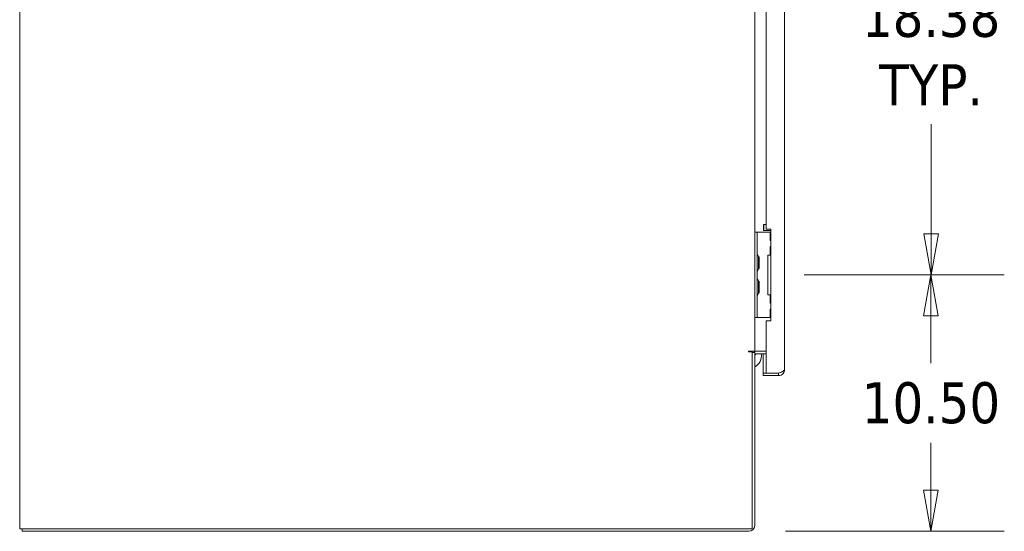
# Model space of a CAD drawing. Header units: inches. Extents: x 16 to 394, y 3 to 249.
# Tile 28 of 116: x 16 to 57, y 115 to 136. Entities that reach past the tile are written whole.
import ezdxf

# ---------------------------------------------------------------- set-up
doc = ezdxf.new("R2010")
doc.units = ezdxf.units.IN
doc.header["$LTSCALE"] = 24
doc.header["$MEASUREMENT"] = 0
doc.layers.get('0').update_dxf_attribs({"lineweight": 0})
doc.layers.add('Dimension (ANSI)', color=7, linetype='Continuous', lineweight=5)
doc.layers.add('Visible (ANSI)', color=7, linetype='Continuous', lineweight=5)
doc.styles.add('ROMANS', font='tahoma.ttf')
doc.dimstyles.new('Default (ANSI)', dxfattribs={"dimscale": 24, "dimtxt": 0.07, "dimasz": 0.07, "dimexe": 0.125, "dimexo": 0.0625, "dimgap": 0.031496, "dimtad": 0, "dimtih": 1, "dimtoh": 1, "dimrnd": 1e-08, "dimzin": 0, "dimdsep": 46, "dimtxsty": 'ROMANS', "dimblk": 'Filled-1', "dimcen": 0.09, "dimdle": 0.393701, "dimclrd": 256, "dimclre": 256, "dimclrt": 256, "dimadec": 0, "dimazin": 0, "dimtfac": 0.928571, "dimtofl": 0, "dimtmove": 0, "dimatfit": 3, "dimfxl": 1, "dimtolj": 1, "dimtzin": 0, "dimlwd": -1, "dimlwe": -1, "dimarcsym": 0})

# ---------------------------------------------------------------- blocks, each defined once
blk = doc.blocks.new('Filled-1')
at = {"color": 0}
for p, q in [((0, 0), (-1, 0.179)), ((-1, 0.179), (-1, -0.179)), ((-1, 0), (0, 0)), ((-1, -0.179), (0, 0))]:
    blk.add_line(p, q, dxfattribs=at)
at = {"color": 0, "flags": 128}
blk.add_lwpolyline([(-1, -0.179), (0, 0), (-1, 0.179), (-1, -0.179)], dxfattribs=at)
at = {"color": 0}
blk.add_solid([(-1, -0.179), (0, 0), (-1, 0.179), (-1, -0.179)], dxfattribs=at)
blk = doc.blocks.new('*D38')
at = {"layer": 'Defpoints', "color": 0, "transparency": 16777216}
for p in [(47.007, 125.525), (53.697, 125.525), (46.233, 115.025)]:
    blk.add_point(p, dxfattribs=at)
at = {"layer": 'Dimension (ANSI)', "transparency": 16777216}
for p, q in [((48.507, 125.525), (56.697, 125.525)), ((53.697, 123.845), (53.697, 121.905)), ((53.697, 116.705), (53.697, 118.645)), ((47.733, 115.025), (56.697, 115.025))]:
    blk.add_line(p, q, dxfattribs=at)
at = {"layer": 'Dimension (ANSI)', "transparency": 16777216, "xscale": 1.680000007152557, "yscale": 1.680000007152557, "zscale": 1.680000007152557}
for p, rotation in [((53.697, 125.525), 90), ((53.697, 115.025), 270)]:
    blk.add_blockref('Filled-1', p, dxfattribs=dict(at, rotation=rotation))
at = {"layer": 'Dimension (ANSI)', "transparency": 16777216, "insert": (53.697, 120.275), "char_height": 1.68, "attachment_point": 5, "style": 'ROMANS'}
blk.add_mtext('\\A1;10.50', dxfattribs=at)
blk = doc.blocks.new('*D39')
at = {"layer": 'Defpoints', "color": 0, "transparency": 16777216}
for p in [(47.007, 143.9), (53.703, 143.9), (47.007, 125.525)]:
    blk.add_point(p, dxfattribs=at)
at = {"layer": 'Dimension (ANSI)', "transparency": 16777216}
for p, q in [((48.507, 143.9), (56.703, 143.9)), ((53.703, 142.22), (53.703, 137.728)), ((53.703, 127.205), (53.703, 131.698)), ((48.507, 125.525), (56.703, 125.525))]:
    blk.add_line(p, q, dxfattribs=at)
at = {"layer": 'Dimension (ANSI)', "transparency": 16777216, "xscale": 1.680000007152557, "yscale": 1.680000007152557, "zscale": 1.680000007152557}
for p, rotation in [((53.703, 143.9), 90), ((53.703, 125.525), 270)]:
    blk.add_blockref('Filled-1', p, dxfattribs=dict(at, rotation=rotation))
at = {"layer": 'Dimension (ANSI)', "transparency": 16777216, "insert": (53.703, 134.713), "char_height": 1.68, "attachment_point": 5, "style": 'ROMANS'}
blk.add_mtext('\\A1;\\fTahoma|b0|i0;\\H1.6800;18.38\\P\\fTahoma|b0|i0;\\H1.6800;TYP.', dxfattribs=at)

msp = doc.modelspace()

# ---------------------------------------------------------------- linework, layer by layer
at = {"layer": 'Visible (ANSI)'}
for p, q in [((16.3506, 115.1272), (16.3506, 187.0482)), ((47.6978, 184.5326), (47.6978, 121.6428)), ((46.4756, 142.1504), (46.4756, 127.275)), ((46.9478, 142.0252), (46.9478, 127.4002)), ((46.8408, 127.5777), (46.8508, 127.5877)), ((46.8408, 127.3477), (46.8408, 127.5777)), ((46.8508, 127.5877), (46.8508, 127.3377)), ((46.9478, 127.5877), (46.8508, 127.5877)), ((46.5796, 127.2752), (46.4756, 127.2752)), ((46.4756, 127.1502), (46.4756, 127.275)), ((46.4756, 123.9002), (46.4756, 127.1502)), ((46.5796, 127.2752), (46.5796, 127.1502)), ((46.6421, 127.2752), (46.5796, 127.2752)), ((46.5796, 123.9002), (46.5796, 127.1502)), ((47.1018, 127.2752), (46.6421, 127.2752)), ((46.8408, 127.3477), (46.8508, 127.3377)), ((47.1353, 127.3377), (46.8508, 127.3377)), ((46.9478, 127.4002), (47.1353, 127.4002)), ((47.1353, 127.2752), (47.1018, 127.2752)), ((47.1018, 127.2752), (47.1018, 126.9314)), ((47.1353, 127.4002), (47.1353, 123.6502)), ((47.1353, 126.9314), (47.1018, 126.9314)), ((47.0068, 126.3377), (47.1018, 126.3377)), ((47.0068, 124.7127), (47.0068, 126.3377)), ((47.1018, 126.6814), (47.1353, 126.6814)), ((47.1018, 126.6814), (47.1018, 126.3377)), ((47.1353, 126.3377), (47.1018, 126.3377)), ((46.6317, 126.2462), (46.6517, 126.2637)), ((46.6317, 125.7899), (46.6317, 126.2605)), ((46.6517, 126.2637), (46.6517, 125.7867)), ((46.6317, 125.8041), (46.6517, 125.7867)), ((46.6317, 125.2462), (46.6517, 125.2637)), ((46.6317, 124.7899), (46.6317, 125.2605)), ((46.6517, 125.2637), (46.6517, 124.7867)), ((46.6317, 124.8041), (46.6517, 124.7867)), ((47.1018, 124.7127), (47.0068, 124.7127)), ((47.1018, 124.7127), (47.1353, 124.7127)), ((47.1018, 124.7127), (47.1018, 124.3689)), ((47.1353, 124.3689), (47.1018, 124.3689)), ((46.4756, 123.7754), (46.4756, 123.9002)), ((46.5796, 123.9002), (46.5796, 123.7752)), ((47.1018, 124.1189), (47.1353, 124.1189)), ((47.1018, 124.1189), (47.1018, 123.7752)), ((46.4756, 123.7754), (46.4756, 122.4002)), ((46.4756, 123.7752), (46.5796, 123.7752)), ((46.6421, 123.7752), (46.5796, 123.7752)), ((47.1018, 123.7752), (46.6421, 123.7752)), ((46.9478, 123.6502), (46.9478, 121.5029)), ((47.1353, 123.6502), (46.9478, 123.6502)), ((47.1018, 123.7752), (47.1353, 123.7752)), ((46.233, 122.4002), (46.4756, 122.4002)), ((46.3736, 122.3689), (46.233, 122.3689)), ((46.3736, 122.3689), (46.3736, 115.1272)), ((46.4756, 122.3492), (46.3736, 122.3492)), ((46.5693, 122.4002), (46.4756, 122.4002)), ((46.4756, 115.2678), (46.4756, 122.3492)), ((46.9478, 122.4002), (46.5693, 122.4002)), ((46.9478, 122.2982), (46.5693, 122.2982)), ((46.8228, 122.2982), (46.8228, 121.5029)), ((46.9478, 121.5029), (46.8228, 121.5029)), ((47.4552, 121.5022), (46.8228, 121.5022)), ((46.8228, 121.5022), (46.8228, 121.4002)), ((47.4552, 121.5029), (46.9478, 121.5029)), ((47.4552, 121.5022), (47.4552, 121.4002)), ((46.8228, 121.4002), (47.4552, 121.4002)), ((16.3506, 115.1272), (16.5932, 115.1272)), ((16.4526, 115.1272), (16.4526, 115.0252)), ((16.4526, 115.0252), (46.233, 115.0252)), ((46.3736, 115.1272), (16.5932, 115.1272))]:
    msp.add_line(p, q, dxfattribs=at)
for centre, radius, start, end in [((46.6108, 126.366), 0.0312, 180, 230.25381), ((46.5181, 126.2545), 0.1138, 4.18099, 50.25381), ((46.6004, 126.2605), 0.0312, 0, 4.18099), ((46.6108, 125.6844), 0.0312, 129.74619, 180), ((46.5181, 125.7959), 0.1138, 309.74619, 355.81901), ((46.6004, 125.7899), 0.0312, 355.81901, 0), ((46.6108, 125.366), 0.0312, 180, 230.25381), ((46.5181, 125.2545), 0.1138, 4.18099, 50.25381), ((46.6004, 125.2605), 0.0312, 0, 4.18099), ((46.6108, 124.6844), 0.0312, 129.74619, 180), ((46.5181, 124.7959), 0.1138, 309.74619, 355.81901), ((46.6004, 124.7899), 0.0312, 355.81901, 0), ((46.233, 122.3846), 0.0156, 90, 270), ((46.5693, 122.2044), 0.1958, 90, 132.31426), ((46.5693, 122.2044), 0.0938, 90, 180), ((46.247, 122.1999), 0.5, 297.2014, 11.33582), ((46.233, 115.2678), 0.2426, 270, 0)]:
    msp.add_arc(centre, radius, start, end, dxfattribs=at)
for points, knots in [([(47.6978, 121.6428), (47.6978, 121.6164), (47.664, 121.59), (47.6082, 121.5636), (47.5653, 121.5434), (47.5104, 121.5231), (47.4552, 121.5029)], [0, 0, 0, 0, 0.8887074, 0.8887074, 0.8887074, 1.5707963, 1.5707963, 1.5707963, 1.5707963]), ([(47.4552, 121.4002), (47.5271, 121.4002), (47.5982, 121.4341), (47.6435, 121.4898), (47.6783, 121.5327), (47.6978, 121.5876), (47.6978, 121.6428)], [0, 0, 0, 0, 0.8887074, 0.8887074, 0.8887074, 1.5707963, 1.5707963, 1.5707963, 1.5707963]), ([(47.5493, 121.5385), (47.543, 121.5327), (47.5362, 121.5276), (47.529, 121.5231), (47.5069, 121.5095), (47.4811, 121.5022), (47.4552, 121.5022)], [0.83656317, 0.83656317, 0.83656317, 0.83656317, 1.01853754, 1.01853754, 1.01853754, 1.57079633, 1.57079633, 1.57079633, 1.57079633])]:
    msp.add_open_spline(points, degree=3, knots=knots, dxfattribs=at)

# ---------------------------------------------------------------- dimensions: what is measured, and where the dimension line sits
at = {"layer": 'Dimension (ANSI)'}
dim = msp.add_linear_dim(base=(53.702987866, 143.9001754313), p1=(47.0068345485, 125.5251754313), p2=(47.0068345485, 143.9001754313), angle=90, text='\\fTahoma|b0|i0;\\H1.6800;<>\\P\\fTahoma|b0|i0;\\H1.6800;TYP.', dimstyle='Default (ANSI)', override={"dimgap": 0.031496, "dimdec": 2, "dimtol": 0, "dimlim": 0, "dimtp": 0, "dimtm": 0, "dimtdec": 2, "dimatfit": 1}, dxfattribs=at)
dim.commit()
dim.dimension.update_dxf_attribs({"geometry": '*D39', "text_midpoint": (53.702987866, 134.7126754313), "dimtype": 160})
dim = msp.add_linear_dim(base=(53.6967, 125.5252), p1=(46.233, 115.0252), p2=(47.0068, 125.5252), angle=270, dimstyle='Default (ANSI)', override={"dimgap": 0.031496, "dimdec": 2, "dimtol": 0, "dimlim": 0, "dimtp": 0, "dimtm": 0, "dimtdec": 2, "dimatfit": 1}, dxfattribs=at)
dim.commit()
dim.dimension.update_dxf_attribs({"geometry": '*D38', "text_midpoint": (53.6967, 120.2752), "dimtype": 160})

doc.saveas('drawing.dxf')
